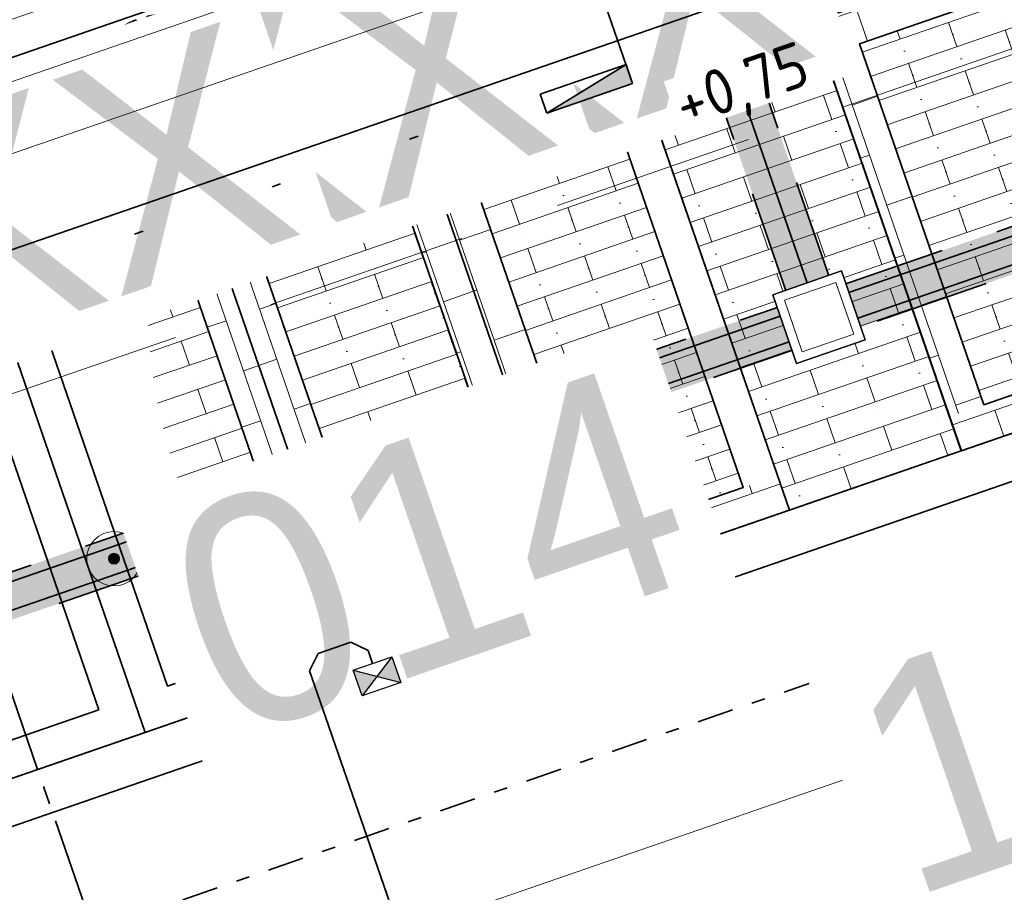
# Model space of a CAD drawing. Header units: metres. Extents: x 264779 to 275389, y 575281 to 580396.
# Tile 24 of 174: x 265251 to 265262, y 576965 to 576975. Entities that reach past the tile are written whole.
import ezdxf
from ezdxf.enums import TextEntityAlignment as Align
from ezdxf.lldxf.tags import DXFTag

# ---------------------------------------------------------------- set-up
doc = ezdxf.new("R2018")
doc.units = ezdxf.units.M
doc.set_wipeout_variables(frame=1)
for name, pattern in [('AM-AS', [16, 10, -2, 2, -2]), ('B-WE-RI-HWA_HUISAANSLUITING_PVC_125-G', [10, 3.25, -0.75, 1.25, -0.75, 1.25, -0.75, 1.25, -0.75]), ('B-WE-RI-HWA_PVC_315-G', [10, 2, -1.125, 0.75, -1.125, 2, -1.125, 0.75, -1.125]), ('B-WE-VH-KANTOPSLUITING_OPSLUITBAND_[AFMETINGEN1]-G', [10, 5.5, -0.875, 0, -0.875, 1, -0.875, 0, -0.875]), ('B-WE-VH-KANTOPSLUITING_TROTTOIRBAND_RWS_[AFMETINGEN1]-G', [10, 2.5, -1.5, 0, -1.5, 0, -1.5, 0, -1.5, 0, -1.5]), ('DASHED', [19.05, 12.7, -6.35]), ('HIDDEN', [9.525, 6.35, -3.175]), ('XX-CENTER', [8, 5, -1, 1, -1])]:
    doc.linetypes.add(name, pattern=pattern)
for name, color, linetype, lineweight in [('B-ME-MO-BORING-S', 252, 'Continuous', 18), ('N-CO-AM-AS-G', 10, 'AM-AS', 9), ('N-OI-RI-ALGEMEEN-B.O.B.-T25', 7, 'Continuous', 25), ('N-OI-RI-ALGEMEEN-INFORMATIE-T25', 7, 'Continuous', 25), ('N-OI-RI-ALGEMEEN-VERHANG-T25', 7, 'Continuous', 25), ('N-WA-RI-DETAIL1-G', 1, 'HIDDEN', 18), ('N-WE-KL-TRACE-A', 7, 'Continuous', 25), ('N-WE-KL-TRACE-G', 7, 'DASHED', 35), ('N-WE-OG-TOPOGRAFIE-G', 7, 'Continuous', 35), ('N-WE-VH-GOOT_SBS-G', 40, 'Continuous', 35), ('N-WE-VH-HELLING_AANDUIDING-G', 30, 'Continuous', 18), ('N-WE-VH-KANTOPSLUITING_ELEMENT_EINDVERLOOPBAND_110-220x250-G', 40, 'Continuous', 35), ('N-WE-VH-KANTOPSLUITING_OPSLUITBAND_100x200-G', 60, 'B-WE-VH-KANTOPSLUITING_OPSLUITBAND_[AFMETINGEN1]-G', 35), ('N-WE-VH-KANTOPSLUITING_TROTTOIRBAND_RWS_110-220x250-G', 60, 'B-WE-VH-KANTOPSLUITING_TROTTOIRBAND_RWS_[AFMETINGEN1]-G', 35), ('N-WE-VH-KNIKLIJN_AANDUIDING-G', 30, 'Continuous', 18), ('N-WE-VH-VERHARDING_STRAATBAKSTEEN_DIKFORMAAT_HALF-G', 40, 'Continuous', 35), ('N-WE-VH-VERHARDING_STRAATBAKSTEEN_DIKFORMAAT_KEPER-G', 40, 'Continuous', 35), ('N-XX-AL-HOOGTELABEL-T25-M', 7, 'Continuous', 25), ('X-XX-AL-PROFIELLIJN-S', 7, 'Continuous', 25), ('X-XX-AL-VERKANTING_ÉÉN_OOR-S', 7, 'Continuous', 25), ('X-XX-AL-VERWIJZING_DOORSNEDE-G', 7, 'XX-CENTER', 35)]:
    doc.layers.add(name, color=color, linetype=linetype, lineweight=lineweight)
for name, color, linetype, lineweight, true_color in [('N-GV-GR-BOOM-S', 7, 'Continuous', 35, 0x00a500), ('N-GV-GR-GRAS_BERMKRUIDENMENGSEL-A', 7, 'Continuous', 18, 0x00a500), ('N-OI-KL-MANTELBUIS_PVC-G', 1, 'MANTELBUIS-PVC', 35, 0xff0000), ('N-OI-RI-BELUCHTINGSDRAINAGE_PVC_160-G', 3, 'B-WE-RI-DRAINAGE_PVC_160-G', 35, 0x00ff00), ('N-OI-RI-HWA_KOLKAANSLUITING_PVC_160-G', 150, 'B-WE-RI-HWA_HUISAANSLUITING_PVC_125-G', 35, 0x007fff), ('N-OI-RI-HWA_PVC_315-G', 150, 'B-WE-RI-HWA_PVC_315-G', 35, 0x007fff), ('N-OI-RI-TREKPUT-S', 1, 'Continuous', 25, 0xff0000), ('N-WE-RI-HWA_KOLK-S', 150, 'Continuous', 25, 0x007fff), ('N-WE-VH-VERHARDING_STRAATBAKSTEEN_DIKFORMAAT_HALF_PAARS-BRUIN-A', 7, 'Continuous', 18, 0x66332b), ('N-WE-VH-VERHARDING_STRAATBAKSTEEN_DIKFORMAAT_HALF_ROOD-PAARS -A', 7, 'Continuous', 18, 0xa45729), ('N-WE-VH-VERHARDING_STRAATBAKSTEEN_WAALFORMAAT_HALF_PAARS-BRUIN-A', 7, 'Continuous', 18, 0x66332b)]:
    doc.layers.add(name, color=color, linetype=linetype, lineweight=lineweight, true_color=true_color)
doc.layers.add('X-XX-AL-HULPLAAG-G', color=6, linetype='Continuous', lineweight=18, plot=False)
doc.styles.add('NLCS-ISO-M1000-T25', font='NLCS-ISO.ttf', dxfattribs={"height": 2.5})
doc.styles.get("Standard").update_dxf_attribs({"font": 'arial.ttf'})
doc.styles.add('TEKST VOOR LINE', font='NLCS-ISO.ttf', dxfattribs={"height": 1})
doc.linetypes.add('B-WE-RI-DRAINAGE_PVC_160-G', pattern='A,10.25,-3,[160,NLCS.shx,S=0.25,R=0,X=0,Y=0],-3.5,["o",Standard,S=1,R=0,X=-0.35,Y=-0.35],-3.25', length=20)
tags = doc.linetypes.add('MANTELBUIS-PVC', pattern='A,2.10896,-0.32,["PVC",TEKST VOOR LINE,S=1,R=0,X=0,Y=-0.5],-2.72,2.10896', length=7.25792).pattern_tags.tags
tags[6] = DXFTag(74, 10)
pattern_1 = [(109.04055237, (71647.1426, 117026.43865), (-0.930197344, 0.91073834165), [0.388125, -0.388125]), (199.040552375, (71647.14257, 117026.43865), (0.1266208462, -0.3668898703), [])]
pattern_2 = [(19.04055235, (53967.95513, 115716.3699), (-0.09175423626, 0.2658622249), []), (109.04055235, (53969.0186, 115716.7369), (-1.0634488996, -0.367016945), [0.28125, -0.28125]), (109.04055235, (53968.3951, 115716.8193), (-1.0634488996, -0.367016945), [0.28125, -0.28125]), (19.04055235, (53968.441, 115716.68635), (-0.1835084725, 0.5317244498), [0, -0.5625, 0, 0, 0]), (19.04055235, (53968.3492, 115716.9522), (-0.1835084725, 0.5317244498), [0, -0.5625, 0, 0, 0])]
pattern_3 = [(199.04055235, (71609.8027, 117013.55524), (-0.910738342, -0.9301973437), [0.388125, -0.388125]), (289.04055235, (71609.80268, 117013.55524), (0.36688987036, 0.12662084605), [])]
pattern_4 = [(109.04055237, (71609.8027, 117013.55524), (-0.930197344, 0.91073834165), [0.388125, -0.388125]), (199.040552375, (71609.80268, 117013.55524), (0.1266208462, -0.3668898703), [])]

# ---------------------------------------------------------------- blocks, each defined once
blk = doc.blocks.new('*U48')
h = blk.add_hatch(color=256)
h.dxf.hatch_style = 1
h.paths.add_polyline_path([(8.119, -23.641), (0, 0), (-2.364, -0.812)])
at = {"flags": 128}
blk.add_lwpolyline([(8.119, -23.641), (0, 0), (-2.364, -0.812), (8.119, -23.641)], dxfattribs=at)
at = {"lineweight": 30, "flags": 48}
blk.add_attdef('HELLING', text='', height=2.5, rotation=115.9534, dxfattribs=at).set_placement((-3.011, -9.073), align=Align.TOP_RIGHT)
blk = doc.blocks.new('Boring uitgevoerd door derden')
h = blk.add_hatch(color=256)
h.dxf.hatch_style = 1
edge = h.paths.add_edge_path()
edge.add_arc((0, 0), 0.3, 0, 360)
for radius in [1.5, 0.3]:
    blk.add_circle((0, 0), radius)
at = {"lineweight": 30, "flags": 104}
blk.add_attdef('01', text='', height=1.8, dxfattribs=at).set_placement((2.521, 0.995), align=Align.TOP_LEFT)
blk = doc.blocks.new('*U138')
at = {"layer": 'X-XX-AL-VERWIJZING_DOORSNEDE-G'}
blk.add_lwpolyline([(0, 0), (0.154, 185)], dxfattribs=at)
blk = doc.blocks.new('*U155')
at = {"flags": 128}
blk.add_lwpolyline([(0, 0), (269.408, 92.975)], dxfattribs=at)
at = {"layer": 'N-OI-RI-ALGEMEEN-B.O.B.-T25', "lineweight": 30, "ltscale": 0.5, "oblique": 30, "flags": 42}
for tag, p in [('+0,00', (260.703, 89.437)), ('+0,01', (2.656, 0.385))]:
    blk.add_attdef(tag, text='', height=2.5, rotation=19.0401, dxfattribs=at).set_placement(p, align=Align.TOP_LEFT)
at = {"layer": 'N-OI-RI-ALGEMEEN-INFORMATIE-T25', "lineweight": 30, "ltscale": 0.5, "oblique": 30, "flags": 43}
blk.add_attdef('BETON%%C160', text='', height=2.5, rotation=19.0401, dxfattribs=at).set_placement((110.947, 41.436), align=Align.TOP_RIGHT)
at = {"layer": 'N-OI-RI-ALGEMEEN-VERHANG-T25', "lineweight": 30, "ltscale": 0.5, "oblique": 30, "flags": 43}
blk.add_attdef('1:1000', text='', height=2.5, rotation=19.0401, dxfattribs=at).set_placement((101.983, 34.664), align=Align.TOP_LEFT)
blk = doc.blocks.new('*U97')
blk.add_wipeout([(-1.125, 0.75), (1.125, 0.75), (1.125, -0.75), (-1.125, -0.75)])
h = blk.add_hatch(color=256)
h.dxf.hatch_style = 1
h.paths.add_polyline_path([(0, 0), (-1.125, 0.75), (-1.125, -0.75)])
h.paths.add_polyline_path([(1.125, -0.75), (1.125, 0.75), (0, 0)])
for p, q in [((-1.125, -0.75), (1.125, 0.75)), ((1.125, -0.75), (-1.125, 0.75))]:
    blk.add_line(p, q)
at = {"flags": 128}
blk.add_lwpolyline([(-1.125, -0.75), (1.125, -0.75), (1.125, 0.75), (-1.125, 0.75)], close=True, dxfattribs=at)
blk = doc.blocks.new('*U182')
h = blk.add_hatch(color=256)
h.dxf.hatch_style = 1
h.paths.add_polyline_path([(0, 0.22), (-1, 0.22), (-1, 0)])
for p, q in [((-1, 0), (0, 0.22)), ((0, 0.22), (-1, 0.22)), ((-1, 0.22), (-1, 0)), ((0, 0), (0, 0.22)), ((-1, 0), (0, 0))]:
    blk.add_line(p, q)
blk = doc.blocks.new('BOOM')
blk.add_lwpolyline([(0.399, 4.344), (0.407, 4.354), (0.414, 4.362), (0.422, 4.369), (0.429, 4.376), (0.436, 4.383), (0.442, 4.39), (0.449, 4.397), (0.456, 4.406), (0.462, 4.416), (0.468, 4.428), (0.473, 4.442), (0.476, 4.459), (0.477, 4.479), (0.475, 4.504), (0.469, 4.533), (0.438, 4.642, -0.52938), (0.488, 4.701, -0.087139), (2.045, 4.264, -0.372341), (2.106, 4.124), (2.17, 3.798), (2.01, 3.638), (1.837, 3.675), (1.629, 3.519), (1.709, 3.321), (1.923, 3.252), (2.5, 3.385), (2.641, 3.307), (2.627, 3.183), (2.496, 3.102), (2.376, 2.712), (2.529, 2.462), (2.921, 3.086, -0.504641), (3.14, 2.895, 0.331948), (3.267, 2.693, 0.282008), (3.681, 2.769), (3.648, 2.752, -0.512156), (3.838, 2.751, -0.16076), (4.697, -0.052), (4.589, -0.156), (4.588, -0.271), (4.483, -0.29), (4.496, -0.404), (4.332, -0.351), (4.282, -0.479), (4.484, -0.613), (4.548, -0.664), (4.659, -0.552, -0.106371), (4.002, -2.407), (3.416, -2.029), (3.308, -2.104), (3.238, -1.793), (3.03, -1.543), (2.788, -1.545), (2.793, -1.835), (2.61, -2.469), (2.637, -2.59), (2.771, -2.609), (3.623, -2.935, -0.236298), (-0.208, -4.622, 0.159625), (-0.32, -4.398, 0.350802), (-0.29, -4.175, -0.504641), (-0.553, -4.05), (-0.489, -3.845), (-0.597, -3.653), (-0.739, -3.667), (-0.76, -3.821), (-0.868, -3.883), (-0.996, -3.785), (-1.106, -3.204), (-1.19, -3.12), (-1.403, -3.126), (-1.462, -3.379), (-1.549, -3.406), (-1.631, -3.617), (-1.847, -3.501, 0.733583), (-1.768, -3.663, -0.861625), (-1.724, -3.806, 0.279978), (-1.884, -4.05), (-1.877, -4.059, -0.827056), (-2.036, -4.225, -0.116774), (-3.828, -2.357), (-3.793, -2.35), (-3.765, -2.342), (-3.742, -2.333), (-3.724, -2.324), (-3.71, -2.313), (-3.7, -2.303), (-3.692, -2.292), (-3.474, -2.014), (-3.469, -2.004), (-3.465, -1.994), (-3.462, -1.985), (-3.459, -1.976), (-3.456, -1.967), (-3.452, -1.957), (-3.449, -1.946), (-3.444, -1.935), (-3.438, -1.923), (-3.431, -1.909), (-3.424, -1.895), (-3.416, -1.881), (-3.408, -1.866), (-3.401, -1.851), (-3.395, -1.836), (-3.389, -1.821), (-3.385, -1.806), (-3.381, -1.792), (-3.38, -1.779), (-3.379, -1.766), (-3.38, -1.755), (-3.382, -1.745), (-3.385, -1.737), (-3.389, -1.731), (-3.395, -1.726), (-3.402, -1.723), (-3.41, -1.722), (-3.419, -1.721), (-3.428, -1.72), (-3.438, -1.719), (-3.449, -1.717), (-3.459, -1.715), (-3.47, -1.711), (-3.481, -1.706), (-3.493, -1.699), (-3.504, -1.692), (-3.516, -1.684), (-3.528, -1.675), (-3.54, -1.665), (-3.552, -1.656), (-3.565, -1.646), (-3.577, -1.635), (-3.59, -1.625), (-3.602, -1.614), (-3.826, -1.87), (-3.837, -1.858), (-3.847, -1.844), (-3.857, -1.83), (-3.865, -1.814), (-3.876, -1.799), (-3.89, -1.786), (-3.911, -1.778), (-3.94, -1.774), (-3.982, -1.778), (-4.037, -1.791), (-4.109, -1.814, -0.040997), (-4.417, -0.947), (-4.257, -0.975), (-4.114, -1.066), (-4.038, -0.997), (-3.947, -0.855), (-4.035, -0.721), (-3.986, -0.523), (-4.167, -0.508), (-4.289, -0.39), (-4.51, -0.535, -0.05814), (-4.599, 0.764), (-4.473, 0.74), (-3.963, 0.336), (-3.743, 0.412), (-2.884, 0.639), (-2.811, 0.922), (-3.143, 1.054), (-3.194, 1.163), (-3.8, 1.46), (-3.813, 1.631), (-4.018, 1.804), (-4.101, 1.973), (-3.961, 2.193), (-3.649, 2.242), (-3.365, 2.427), (-3.362, 2.619), (-3.539, 2.827), (-3.492, 2.915), (-3.562, 3.052, -0.13428), (-1.534, 4.458, -0.541727), (-1.472, 4.41), (-1.482, 4.277), (-1.48, 4.209), (-1.471, 4.156), (-1.456, 4.117), (-1.437, 4.088), (-1.415, 4.066), (-1.393, 4.05), (-1.371, 4.035), (-1.351, 4.019), (-1.333, 4.003), (-1.317, 3.988), (-1.301, 3.973), (-1.287, 3.96), (-1.272, 3.949), (-1.257, 3.942), (-1.242, 3.938), (-1.226, 3.939), (-1.209, 3.943), (-1.192, 3.95), (-1.173, 3.959), (-1.155, 3.969), (-1.136, 3.98), (-1.116, 3.989), (-1.097, 3.997), (-1.077, 4.003), (-1.057, 4.008), (-1.038, 4.011), (-1.019, 4.013), (-1.001, 4.016), (-0.983, 4.019), (-0.966, 4.024), (-0.95, 4.031), (-0.935, 4.04), (-0.922, 4.051), (-0.909, 4.064), (-0.897, 4.079), (-0.888, 3.987), (-0.867, 3.963), (-0.769, 3.797), (-0.563, 3.684), (-0.855, 4.156), (-0.849, 4.171), (-0.845, 4.184), (-0.844, 4.198), (-0.844, 4.212), (-0.848, 4.225), (-0.854, 4.239), (-0.865, 4.253), (-0.878, 4.268), (-0.896, 4.284), (-0.917, 4.303), (-0.941, 4.325), (-0.968, 4.351), (-0.998, 4.383), (-1.03, 4.421), (-1.106, 4.519, -0.543104), (-1.08, 4.593, -0.046766), (-0.216, 4.718, -0.385168), (-0.167, 4.678), (-0.14, 4.501), (-0.127, 4.446), (-0.112, 4.407), (-0.096, 4.382), (-0.079, 4.368), (-0.061, 4.361), (-0.043, 4.358), (-0.025, 4.357), (-0.008, 4.355), (0.009, 4.352), (0.025, 4.348), (0.041, 4.343), (0.056, 4.337), (0.071, 4.33), (0.086, 4.324), (0.1, 4.317), (0.114, 4.31), (0.128, 4.304), (0.141, 4.297), (0.154, 4.29), (0.166, 4.283), (0.177, 4.276), (0.186, 4.268), (0.195, 4.26), (0.202, 4.252), (0.208, 4.243), (0.213, 4.234), (0.218, 4.226), (0.223, 4.219), (0.228, 4.213), (0.233, 4.208), (0.24, 4.205), (0.248, 4.203), (0.256, 4.204), (0.266, 4.207), (0.276, 4.211), (0.287, 4.217), (0.298, 4.225), (0.31, 4.234), (0.321, 4.244), (0.332, 4.256), (0.342, 4.269), (0.353, 4.282), (0.363, 4.295), (0.372, 4.309), (0.381, 4.321), (0.39, 4.333)], format="xyb", close=True)
blk.add_circle((0, 0), 0.138)
at = {"lineweight": 30, "flags": 104}
blk.add_attdef('01', text='', height=1.8, dxfattribs=at).set_placement((-2.447, 3.094), align=Align.TOP_LEFT)
blk = doc.blocks.new('SRI-PUT_PERS-SO')
at = {"ltscale": 0.99999}
blk.add_wipeout([(-2, 2), (2, 2), (2, -2), (-2, -2)], dxfattribs=at)
blk.add_wipeout([(-2, 2), (2, 2), (2, -2), (-2, -2)], dxfattribs=at)
at = {"ltscale": 0.99999, "flags": 128}
for points in [[(-2, 2), (2, 2), (2, -2), (-2, -2)], [(2, -2), (2, 2), (-2, 2), (-2, -2)]]:
    blk.add_lwpolyline(points, close=True, dxfattribs=at)
at = {"lineweight": 18, "ltscale": 0.99999, "flags": 128}
blk.add_lwpolyline([(1.5, -1.5), (1.5, 1.5), (-1.5, 1.5), (-1.5, -1.5)], close=True, dxfattribs=at)

msp = doc.modelspace()

# ---------------------------------------------------------------- hatches: boundary and pattern name
at = {"layer": 'N-GV-GR-GRAS_BERMKRUIDENMENGSEL-A'}
h = msp.add_hatch(dxfattribs=at)
h.set_pattern_fill('AGR-KRUIDEN', color=256, scale=0.5625, pattern_type=2)
h.set_pattern_definition([(109.0885258, (229946.4539, 679547.0011), (-1.011904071, 0.491604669), [0.2109375, -1.380052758]), (64.0885258, (229946.4539, 679547.0011), (-1.011904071, 0.491604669), [0.2109375, -0.9140625]), (154.0885258, (229946.4539, 679547.0011), (-0.491604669, -1.011904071), [0.2109375, -0.9140625])])
edge = h.paths.add_edge_path()
edge.add_arc((265259.194, 576976.315), 5.463, 184.8434, 213.242)
edge.add_line((265254.625, 576973.32), (265258.155, 576974.538))
edge.add_line((265258.155, 576974.538), (265257.28, 576977.071))
edge.add_line((265257.28, 576977.071), (265253.751, 576975.853))
at = {"layer": 'N-WE-KL-TRACE-A'}
h = msp.add_hatch(dxfattribs=at)
h.set_pattern_fill('DOTS', color=256, scale=0.5, angle=-0.069)
h.set_pattern_definition([(19.019479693, (53607.36198, 115305.85214), (0.02330677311, 0.175950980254), [0, -0.15875])])
h.paths.add_polyline_path([(265327.755, 576975.274), (265328.284, 576973.732), (265330.649, 576974.544), (265330.811, 576974.071), (265328.447, 576973.259), (265331.026, 576965.75), (265333.39, 576966.562), (265333.553, 576966.089), (265330.715, 576965.115), (265327.282, 576975.112), (265302.25, 576966.515), (265296.331, 576983.937), (265248.543, 576967.444), (265253.844, 576952.084), (265253.371, 576951.921), (265248.07, 576967.281), (265234.364, 576962.551), (265234.2, 576963.023), (265259.96, 576971.913), (265257.072, 576980.279), (265257.545, 576980.442), (265260.432, 576972.076), (265286.9, 576981.211), (265284.013, 576989.577), (265284.486, 576989.74), (265287.373, 576981.374), (265296.17, 576984.41), (265285.353, 577016.246), (265286.915, 577016.777), (265303.28, 576968.613), (265380.151, 576995.012), (265363.785, 577042.669), (265365.346, 577043.205), (265374.891, 577015.41), (265455.352, 577043.041), (265455.888, 577041.481), (265375.427, 577013.849), (265382.777, 576992.446), (265464.49, 577020.508), (265464.652, 577020.035), (265462.288, 577019.223), (265464.867, 577011.713), (265467.231, 577012.525), (265467.393, 577012.052), (265464.556, 577011.078), (265461.815, 577019.06), (265382.94, 576991.973), (265393.03, 576962.587), (265427.338, 576974.369), (265424.627, 576982.267), (265426.188, 576982.803), (265428.899, 576974.905), (265473.51, 576990.225), (265474.05, 576988.666), (265393.566, 576961.027), (265400.927, 576939.596), (265399.367, 576939.06), (265392.005, 576960.491), (265390.587, 576960.004), (265390.051, 576961.564), (265391.47, 576962.051), (265380.687, 576993.452), (265356.28, 576985.07), (265359.713, 576975.073), (265356.876, 576974.099), (265356.713, 576974.571), (265359.078, 576975.383), (265356.499, 576982.893), (265354.134, 576982.081), (265353.972, 576982.554), (265356.336, 576983.366), (265355.807, 576984.907)])
at = {"layer": 'N-WE-VH-VERHARDING_STRAATBAKSTEEN_DIKFORMAAT_HALF_PAARS-BRUIN-A'}
h = msp.add_hatch(dxfattribs=at)
h.set_pattern_fill('AVH-SBS_DIKFORMAAT_HALFST', color=256, scale=28.125, angle=359.952, pattern_type=2)
h.set_pattern_definition([(19.04055235, (54005.29503, 115729.25332), (-0.09175423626, 0.2658622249), []), (109.04055235, (54006.3585, 115729.6203), (-1.0634488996, -0.367016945), [0.28125, -0.28125]), (109.04055235, (54005.735, 115729.7027), (-1.0634488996, -0.367016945), [0.28125, -0.28125]), (19.04055235, (54005.7809, 115729.56976), (-0.1835084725, 0.5317244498), [0, -0.5625, 0, 0, 0]), (19.04055235, (54005.6891, 115729.8356), (-0.1835084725, 0.5317244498), [0, -0.5625, 0, 0, 0])])
h.paths.add_polyline_path([(265263.509, 576975.73), (265260.721, 576974.765), (265262.091, 576970.794), (265264.879, 576971.76)])
h = msp.add_hatch(dxfattribs=at)
h.set_pattern_fill('AVH-SBS_DIKFORMAAT_HALFST', color=256, scale=28.125, angle=359.952, pattern_type=2)
h.set_pattern_definition(pattern_2)
h.paths.add_polyline_path([(265256.466, 576973.299), (265258.073, 576973.854), (265259.443, 576969.884), (265257.836, 576969.329)])
h = msp.add_hatch(dxfattribs=at)
h.set_pattern_fill('AVH-SBS_DIKFORMAAT_HALFST', color=256, scale=28.125, angle=359.952, pattern_type=2)
h.set_pattern_definition(pattern_2)
h.paths.add_polyline_path([(265254.103, 576972.484), (265255.71, 576973.038), (265257.08, 576969.068), (265255.473, 576968.514)])
h = msp.add_hatch(dxfattribs=at)
h.set_pattern_fill('AVH-SBS_DIKFORMAAT_HALFST', color=256, scale=28.125, angle=359.952, pattern_type=2)
h.set_pattern_definition(pattern_2)
h.paths.add_polyline_path([(265252.887, 576972.064), (265253.347, 576972.223), (265254.717, 576968.253), (265254.257, 576968.094, -0.002587), (265254.217, 576968.145, -0.170367)])
at = {"layer": 'N-WE-VH-VERHARDING_STRAATBAKSTEEN_DIKFORMAAT_HALF_ROOD-PAARS -A'}
h = msp.add_hatch(dxfattribs=at)
h.set_pattern_fill('AVH-BSS_DIKFORMAAT_HALFST', color=256, scale=28.125, angle=89.952, pattern_type=2)
h.set_pattern_definition(pattern_1)
h.paths.add_polyline_path([(265263.887, 576975.86), (265263.756, 576976.239), (265260.212, 576975.012), (265260.343, 576974.634)])
h = msp.add_hatch(dxfattribs=at)
h.set_pattern_fill('AVH-BSS_DIKFORMAAT_HALFST', color=256, scale=28.125, angle=179.952, pattern_type=2)
h.set_pattern_definition([(199.04055235, (71647.1426, 117026.43865), (-0.910738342, -0.9301973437), [0.388125, -0.388125]), (289.04055235, (71647.14257, 117026.43865), (0.36688987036, 0.12662084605), [])])
h.paths.add_polyline_path([(265260.721, 576974.765), (265260.343, 576974.634), (265261.713, 576970.664), (265262.091, 576970.794)])
h = msp.add_hatch(dxfattribs=at)
h.set_pattern_fill('AVH-BSS_DIKFORMAAT_HALFST', color=256, scale=28.125, angle=89.952, pattern_type=2)
h.set_pattern_definition(pattern_4)
h.paths.add_polyline_path([(265258.451, 576973.985), (265258.321, 576974.363), (265255.958, 576973.547), (265256.088, 576973.169)])
h = msp.add_hatch(dxfattribs=at)
h.set_pattern_fill('AVH-BSS_DIKFORMAAT_HALFST', color=256, scale=28.125, angle=89.952, pattern_type=2)
h.set_pattern_definition(pattern_4)
h.paths.add_polyline_path([(265253.725, 576972.353), (265253.594, 576972.731), (265255.958, 576973.547), (265256.088, 576973.169)])
h = msp.add_hatch(dxfattribs=at)
h.set_pattern_fill('AVH-BSS_DIKFORMAAT_HALFST', color=256, scale=28.125, angle=179.952, pattern_type=2)
h.set_pattern_definition(pattern_3)
h.paths.add_polyline_path([(265256.466, 576973.299), (265256.088, 576973.169), (265257.458, 576969.199), (265257.836, 576969.329)])
h = msp.add_hatch(dxfattribs=at)
h.set_pattern_fill('AVH-BSS_DIKFORMAAT_HALFST', color=256, scale=28.125, angle=179.952, pattern_type=2)
h.set_pattern_definition(pattern_3)
h.paths.add_polyline_path([(265257.458, 576969.199), (265257.836, 576969.329), (265256.466, 576973.299), (265256.088, 576973.169)])
h = msp.add_hatch(dxfattribs=at)
h.set_pattern_fill('AVH-BSS_DIKFORMAAT_HALFST', color=256, scale=28.125, angle=179.952, pattern_type=2)
h.set_pattern_definition(pattern_3)
h.paths.add_polyline_path([(265256.088, 576973.169), (265255.71, 576973.038), (265257.08, 576969.068), (265257.458, 576969.199)])
h = msp.add_hatch(dxfattribs=at)
h.set_pattern_fill('AVH-BSS_DIKFORMAAT_HALFST', color=256, scale=28.125, angle=89.952, pattern_type=2)
h.set_pattern_definition(pattern_4)
h.paths.add_polyline_path([(265252.887, 576972.064, -0.017214), (265252.906, 576972.494), (265253.594, 576972.731), (265253.725, 576972.353)])
h = msp.add_hatch(dxfattribs=at)
h.set_pattern_fill('AVH-BSS_DIKFORMAAT_HALFST', color=256, scale=28.125, angle=179.952, pattern_type=2)
h.set_pattern_definition(pattern_3)
h.paths.add_polyline_path([(265253.725, 576972.353), (265254.103, 576972.484), (265255.473, 576968.514), (265255.095, 576968.383)])
h = msp.add_hatch(dxfattribs=at)
h.set_pattern_fill('AVH-BSS_DIKFORMAAT_HALFST', color=256, scale=28.125, angle=179.952, pattern_type=2)
h.set_pattern_definition(pattern_3)
h.paths.add_polyline_path([(265253.347, 576972.223), (265253.725, 576972.353), (265255.095, 576968.383), (265254.717, 576968.253)])
h = msp.add_hatch(dxfattribs=at)
h.set_pattern_fill('AVH-BSS_DIKFORMAAT_HALFST', color=256, scale=28.125, angle=89.952, pattern_type=2)
h.set_pattern_definition(pattern_1)
h.paths.add_polyline_path([(265265.257, 576971.89), (265265.387, 576971.512), (265261.844, 576970.286), (265261.713, 576970.664)])
h = msp.add_hatch(dxfattribs=at)
h.set_pattern_fill('AVH-BSS_DIKFORMAAT_HALFST', color=256, scale=28.125, angle=89.952, pattern_type=2)
h.set_pattern_definition(pattern_4)
h.paths.add_polyline_path([(265257.458, 576969.199), (265257.589, 576968.821), (265259.952, 576969.636), (265259.822, 576970.014)])
h = msp.add_hatch(dxfattribs=at)
h.set_pattern_fill('AVH-BSS_DIKFORMAAT_HALFST', color=256, scale=28.125, angle=89.952, pattern_type=2)
h.set_pattern_definition(pattern_4)
h.paths.add_polyline_path([(265255.095, 576968.383), (265255.226, 576968.005), (265257.589, 576968.821), (265257.458, 576969.199)])
h = msp.add_hatch(dxfattribs=at)
h.set_pattern_fill('AVH-BSS_DIKFORMAAT_HALFST', color=256, scale=28.125, angle=89.952, pattern_type=2)
h.set_pattern_definition(pattern_4)
h.paths.add_polyline_path([(265254.257, 576968.094, 0.017214), (265254.537, 576967.767), (265255.226, 576968.005), (265255.095, 576968.383)])
at = {"layer": 'N-WE-VH-VERHARDING_STRAATBAKSTEEN_WAALFORMAAT_HALF_PAARS-BRUIN-A'}
h = msp.add_hatch(dxfattribs=at)
h.set_pattern_fill('AVH-SBS_WAALFORMAAT_HALFST', color=256, scale=28.125, angle=179.952, style=0, pattern_type=2)
h.set_pattern_definition([(199.04055235, (53998.11203, 115705.62007), (0.09175423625, -0.2658622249), []), (289.04055235, (53997.0486, 115705.253), (1.0634488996, 0.367016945), [0.28125, -0.28125]), (289.04055235, (53997.6721, 115705.1707), (1.0634488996, 0.367016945), [0.28125, -0.28125]), (199.04055235, (53997.6262, 115705.30363), (0.1835084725, -0.5317244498), [0, -1.125, 0, 0, 0]), (199.04055235, (53997.1862, 115704.85426), (0.1835084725, -0.5317244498), [0, -1.125, 0, 0, 0])])
h.paths.add_polyline_path([(265257.342, 576977.199), (265259.952, 576969.636), (265261.843, 576970.289), (265259.233, 576977.851)])

# ---------------------------------------------------------------- linework, layer by layer
at = {"layer": 'N-CO-AM-AS-G'}
msp.add_lwpolyline([(265244.951, 576940.302), (265238.48, 576959.052), (265294.899, 576978.523)], dxfattribs=at)
at = {"layer": 'N-OI-KL-MANTELBUIS_PVC-G', "flags": 128}
for points in [[(265260.607, 576972.031), (265286.791, 576981.068)], [(265260.705, 576971.747), (265286.889, 576980.784)], [(265257.309, 576980.361), (265260.147, 576972.137)], [(265248.554, 576967.871), (265259.85, 576971.77)], [(265248.652, 576967.588), (265259.948, 576971.486)]]:
    msp.add_lwpolyline(points, dxfattribs=at)
at = {"layer": 'N-WA-RI-DETAIL1-G', "ltscale": 0.35, "flags": 128}
msp.add_lwpolyline([(265291.013, 576984.588), (265240.214, 576967.055), (265238.583, 576971.782), (265289.382, 576989.314)], close=True, dxfattribs=at)
at = {"layer": 'N-WE-KL-TRACE-G', "ltscale": 0.1}
msp.add_lwpolyline([(265296.331, 576983.937), (265248.543, 576967.444), (265253.844, 576952.084), (265253.371, 576951.921), (265248.07, 576967.281), (265234.364, 576962.551), (265234.2, 576963.023), (265259.96, 576971.913), (265257.072, 576980.279), (265257.545, 576980.442), (265260.432, 576972.076), (265286.9, 576981.211)], dxfattribs=at)
at = {"layer": 'N-WE-OG-TOPOGRAFIE-G', "ltscale": 0.1}
msp.add_lwpolyline([(265257.342, 576977.199), (265259.952, 576969.636), (265261.843, 576970.289), (265259.233, 576977.851)], close=True, dxfattribs=at)
at = {"layer": 'N-WE-VH-GOOT_SBS-G', "flags": 128}
msp.add_lwpolyline([(265233.722, 576939.887), (265241.289, 576942.485), (265234.902, 576960.991), (265287.107, 576979.008, 0.412828), (265290.83, 576986.61), (265280.644, 577016.584), (265284.427, 577017.883), (265301.063, 576968.93, 0.415155), (265308.693, 576965.186), (265331.208, 576972.918), (265331.37, 576972.445), (265308.855, 576964.713, -0.415155), (265300.59, 576968.769), (265284.115, 577017.247), (265281.278, 577016.272), (265291.304, 576986.771, -0.412828), (265287.27, 576978.535), (265235.538, 576960.681), (265241.925, 576942.175), (265241.452, 576942.012), (265233.885, 576939.414)], format="xyb", close=True, dxfattribs=at)
at = {"layer": 'N-WE-VH-HELLING_AANDUIDING-G'}
msp.add_lwpolyline([(265257.342, 576977.199), (265259.266, 576974.689), (265259.233, 576977.851)], dxfattribs=at)
at = {"layer": 'N-WE-VH-KNIKLIJN_AANDUIDING-G', "ltscale": 0.75}
msp.add_lwpolyline([(265258.321, 576974.363), (265260.211, 576975.015)], dxfattribs=at)
at = {"layer": 'N-WE-VH-VERHARDING_STRAATBAKSTEEN_DIKFORMAAT_HALF-G', "flags": 128}
for points in [[(265265.387, 576971.512), (265261.844, 576970.286), (265260.212, 576975.012), (265263.756, 576976.239)], [(265264.879, 576971.76), (265262.091, 576970.794), (265260.721, 576974.765), (265263.509, 576975.73)], [(265259.952, 576969.636), (265257.589, 576968.821), (265255.958, 576973.547), (265258.321, 576974.363)], [(265257.589, 576968.821), (265259.952, 576969.636), (265258.321, 576974.363), (265255.958, 576973.547)], [(265259.443, 576969.884), (265257.836, 576969.329), (265256.466, 576973.299), (265258.073, 576973.854)], [(265257.836, 576969.329), (265259.443, 576969.884), (265258.073, 576973.854), (265256.466, 576973.299)], [(265257.589, 576968.821), (265255.226, 576968.005), (265253.594, 576972.731), (265255.958, 576973.547)], [(265255.226, 576968.005), (265257.589, 576968.821), (265255.958, 576973.547), (265253.594, 576972.731)], [(265257.08, 576969.068), (265255.473, 576968.514), (265254.103, 576972.484), (265255.71, 576973.038)], [(265255.473, 576968.514), (265257.08, 576969.068), (265255.71, 576973.038), (265254.103, 576972.484)], [(265255.226, 576968.005), (265252.862, 576967.189), (265251.231, 576971.916), (265253.594, 576972.731)], [(265254.717, 576968.253), (265253.11, 576967.698), (265251.74, 576971.668), (265253.347, 576972.223)], [(265252.862, 576967.189), (265250.499, 576966.374), (265248.868, 576971.1), (265251.231, 576971.916)], [(265252.354, 576967.437), (265250.747, 576966.882), (265249.377, 576970.853), (265250.984, 576971.407)]]:
    msp.add_lwpolyline(points, close=True, dxfattribs=at)
at = {"layer": 'N-WE-VH-VERHARDING_STRAATBAKSTEEN_DIKFORMAAT_KEPER-G', "flags": 128}
msp.add_lwpolyline([(265284.115, 577017.247), (265281.278, 577016.272), (265291.304, 576986.771, -0.412828), (265287.27, 576978.535), (265235.538, 576960.681), (265241.925, 576942.175), (265252.33, 576945.743, -0.414208), (265244.065, 576949.767), (265243.543, 576951.279, -0.414214), (265247.567, 576959.544), (265287.402, 576973.292, -0.415601), (265295.677, 576969.239), (265296.19, 576967.723, -0.412833), (265292.156, 576959.487), (265290.919, 576959.06), (265292.663, 576953.983), (265295.361, 576946.31, -0.415015), (265300.322, 576956.495), (265300.159, 576956.968), (265332.832, 576968.189), (265331.37, 576972.445), (265308.855, 576964.713, -0.415155), (265300.59, 576968.769)], format="xyb", close=True, dxfattribs=at)
at = {"layer": 'X-XX-AL-HULPLAAG-G'}
for points in [[(265257.342, 576977.199), (265259.952, 576969.636), (265261.843, 576970.289), (265259.233, 576977.851)], [(265258.155, 576974.538), (265257.28, 576977.071), (265232.419, 576968.491), (265234.925, 576961.231), (265240.767, 576963.248), (265239.135, 576967.974), (265258.155, 576974.538)]]:
    msp.add_lwpolyline(points, close=True, dxfattribs=at)

# ---------------------------------------------------------------- block references
at = {"layer": 'B-ME-MO-BORING-S'}
ref = msp.add_blockref('Boring uitgevoerd door derden', (265252.52, 576969.1), dxfattribs=dict(at, xscale=0.2, yscale=0.2, zscale=0.2, rotation=19.0885257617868))
lines = msp.add_mtext('014', dxfattribs={"layer": '0', "insert": (265252.931, 576969.453), "char_height": 2.5, "attachment_point": 1, "rotation": 19.0885, "bg_fill": 3, "box_fill_scale": 1.125, "bg_fill_color": 256, "bg_fill_transparency": 0})
ref.add_attrib('01', '', (265252.931, 576969.453)).embed_mtext(lines)
at = {"layer": 'X-XX-AL-VERKANTING_ÉÉN_OOR-S'}
ref = msp.add_blockref('*U48', (265264.446, 576976.476), dxfattribs=dict(at, xscale=0.2, yscale=0.2, zscale=0.2))
lines = msp.add_mtext('2,0%', dxfattribs={"layer": '0', "insert": (265263.843, 576974.662), "char_height": 2.5, "attachment_point": 1, "rotation": 115.9534, "bg_fill": 3, "box_fill_scale": 1.15, "bg_fill_color": 256, "bg_fill_transparency": 0})
ref.add_attrib('HELLING', '', (265263.843, 576974.662)).embed_mtext(lines)

# ---------------------------------------------------------------- next in the draw order: block references
at = {"layer": 'X-XX-AL-PROFIELLIJN-S', "xscale": 0.2, "yscale": 0.2, "zscale": 0.2, "rotation": 19.0885257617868}
msp.add_blockref('*U138', (265259.51, 576944.095), dxfattribs=at)

# ---------------------------------------------------------------- next in the draw order: linework, layer by layer
at = {"layer": 'N-OI-RI-HWA_KOLKAANSLUITING_PVC_160-G', "flags": 128}
msp.add_lwpolyline([(265255.301, 576966.047), (265256.663, 576962.101), (265256.854, 576962.008), (265257.213, 576962.132), (265257.306, 576962.323), (265257.257, 576962.465)], dxfattribs=at)

# ---------------------------------------------------------------- next in the draw order: block references
at = {"layer": 'N-GV-GR-BOOM-S'}
ref = msp.add_blockref('BOOM', (265255.941, 576975.128), dxfattribs=dict(at, xscale=0.2, yscale=0.2, zscale=0.2, rotation=19.0885257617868))
lines = msp.add_mtext('XX', dxfattribs={"layer": '0', "insert": (265255.276, 576975.552), "char_height": 2.5, "attachment_point": 1, "rotation": 19.0885, "bg_fill": 3, "box_fill_scale": 1.125, "bg_fill_color": 256, "bg_fill_transparency": 0})
ref.add_attrib('01', '', (265255.276, 576975.552)).embed_mtext(lines)
ref = msp.add_blockref('BOOM', (265253.105, 576974.149), dxfattribs=dict(at, xscale=0.2, yscale=0.2, zscale=0.2, rotation=19.0885257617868))
lines = msp.add_mtext('XX', dxfattribs={"layer": '0', "insert": (265252.441, 576974.574), "char_height": 2.5, "attachment_point": 1, "rotation": 19.0885, "bg_fill": 3, "box_fill_scale": 1.125, "bg_fill_color": 256, "bg_fill_transparency": 0})
ref.add_attrib('01', '', (265252.441, 576974.574)).embed_mtext(lines)
ref = msp.add_blockref('BOOM', (265250.27, 576973.17), dxfattribs=dict(at, xscale=0.2, yscale=0.2, zscale=0.2, rotation=19.0885257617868))
lines = msp.add_mtext('XX', dxfattribs={"layer": '0', "insert": (265249.605, 576973.595), "char_height": 2.5, "attachment_point": 1, "rotation": 19.0885, "bg_fill": 3, "box_fill_scale": 1.125, "bg_fill_color": 256, "bg_fill_transparency": 0})
ref.add_attrib('01', '', (265249.605, 576973.595)).embed_mtext(lines)
at = {"layer": 'N-OI-RI-HWA_PVC_315-G'}
ref = msp.add_blockref('*U155', (265240.042, 576960.781), dxfattribs=dict(at, xscale=0.2, yscale=0.2, zscale=0.2))
lines = msp.add_mtext('1:1000', dxfattribs={"layer": 'N-OI-RI-ALGEMEEN-VERHANG-T25', "ltscale": 0.5, "insert": (265260.438, 576967.714), "char_height": 2.5, "attachment_point": 1, "rotation": 19.0401, "bg_fill": 3, "box_fill_scale": 1.1, "bg_fill_color": 256, "bg_fill_transparency": 0})
ref.add_attrib('1:1000', '', (265260.438, 576967.714)).embed_mtext(lines)
at = {"layer": 'N-WE-VH-KANTOPSLUITING_ELEMENT_EINDVERLOOPBAND_110-220x250-G', "xscale": -1, "yscale": -1, "zscale": -1, "rotation": 19.04055229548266}
msp.add_blockref('*U182', (265257.209, 576974.212), dxfattribs=at)

# ---------------------------------------------------------------- next in the draw order: block references
at = {"layer": 'N-OI-RI-TREKPUT-S', "xscale": 0.2, "yscale": 0.2, "zscale": 0.2, "rotation": 19.0381562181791}
msp.add_blockref('SRI-PUT_PERS-SO', (265260.278, 576971.758), dxfattribs=at)
at = {"layer": 'N-WE-RI-HWA_KOLK-S', "xscale": -0.2, "yscale": 0.2, "zscale": 0.2, "rotation": 199.0405523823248}
msp.add_blockref('*U97', (265255.413, 576967.805), dxfattribs=at)

# ---------------------------------------------------------------- next in the draw order: linework, layer by layer
at = {"layer": 'N-OI-RI-BELUCHTINGSDRAINAGE_PVC_160-G', "flags": 128}
for points in [[(265240.49, 576970.853), (265287.755, 576987.166)], [(265241.143, 576968.963), (265288.407, 576985.275)]]:
    msp.add_lwpolyline(points, dxfattribs=at)
at = {"layer": 'N-OI-RI-HWA_KOLKAANSLUITING_PVC_160-G', "flags": 128}
msp.add_lwpolyline([(265255.301, 576966.047), (265254.673, 576967.867), (265254.766, 576968.058), (265255.125, 576968.182), (265255.316, 576968.089), (265255.364, 576967.947)], dxfattribs=at)
at = {"layer": 'N-WE-VH-KANTOPSLUITING_OPSLUITBAND_100x200-G'}
msp.add_lwpolyline([(265258.226, 576974.33), (265257.28, 576977.071), (265232.419, 576968.491), (265234.996, 576961.024)], dxfattribs=at)
at = {"layer": 'N-WE-VH-KANTOPSLUITING_TROTTOIRBAND_RWS_110-220x250-G', "ltscale": 0.99999}
msp.add_lwpolyline([(265235.87, 576961.558), (265240.767, 576963.248), (265239.135, 576967.974), (265257.209, 576974.212)], dxfattribs=at)
at = {"layer": 'X-XX-AL-HULPLAAG-G', "flags": 128}
for points in [[(265227.011, 577001.481), (265236.749, 576973.265), (265237.972, 576969.72), (265286.182, 576986.358)], [(265239.399, 576969.418), (265290.198, 576986.951)]]:
    msp.add_lwpolyline(points, dxfattribs=at)

# ---------------------------------------------------------------- next in the draw order: texts
at = {"layer": 'N-XX-AL-HOOGTELABEL-T25-M', "insert": (265258.633, 576974.32), "char_height": 0.5, "width": 1.04288, "attachment_point": 1, "rotation": 18.9534, "style": 'NLCS-ISO-M1000-T25', "bg_fill": 3, "box_fill_scale": 1.1, "bg_fill_color": 256, "bg_fill_transparency": 0}
msp.add_mtext('+0,75', dxfattribs=at)

doc.saveas('drawing.dxf')
